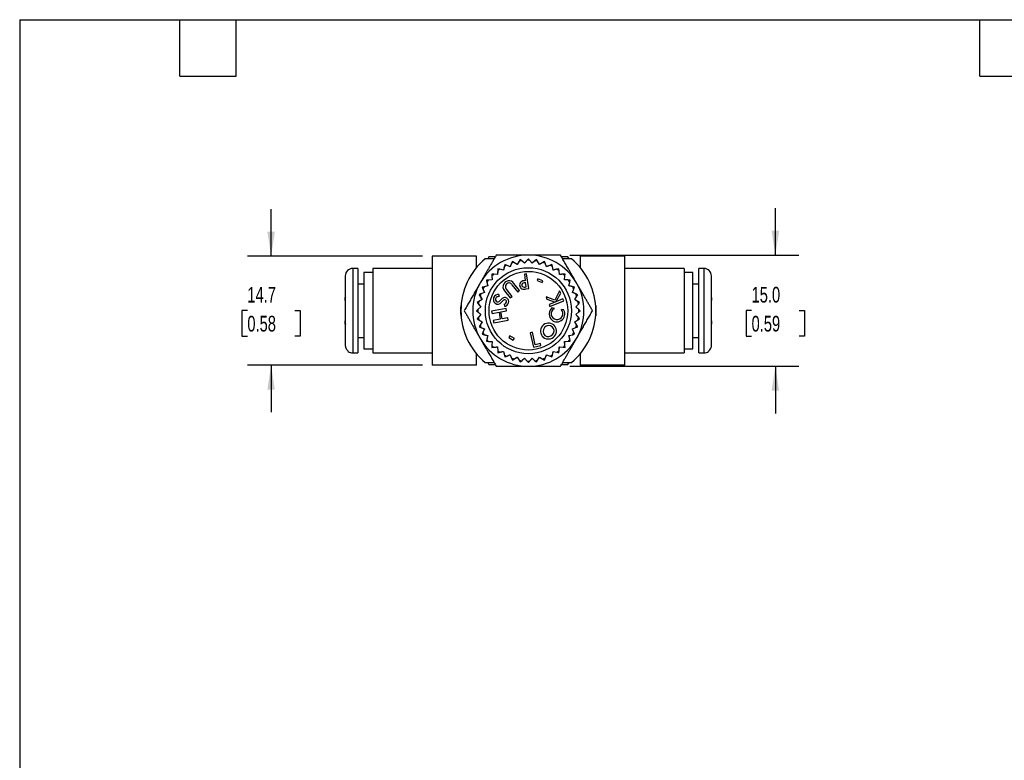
# Model space of a CAD drawing. Header units: millimetres. Extents: x 6 to 273, y 6 to 210.
# Tile 6 of 14: x 6 to 139, y 110 to 210. Entities that reach past the tile are written whole.
import ezdxf

# ---------------------------------------------------------------- set-up
doc = ezdxf.new("R2010")
doc.units = ezdxf.units.MM
doc.linetypes.add('SLD-Solid', pattern=[0])
doc.layers.add('DIMENSIONS', color=140, linetype='SLD-Solid', lineweight=25)
doc.layers.add('TEXT', color=140, linetype='SLD-Solid', lineweight=25)
doc.styles.add('SLDTEXTSTYLE0', font='TXT', dxfattribs={"width": 0.7})
doc.dimstyles.new('SLDDIMSTYLE0', dxfattribs={"dimtxt": 2.158008, "dimasz": 3.302, "dimexe": 0, "dimexo": 0.0625, "dimgap": 0.539502, "dimtad": 0, "dimtih": 1, "dimtoh": 1, "dimdec": 1, "dimrnd": 1e-09, "dimzin": 4, "dimdsep": 46, "dimtxsty": 'SLDTEXTSTYLE0', "dimsah": 1, "dimcen": 0.09, "dimadec": 0, "dimazin": 1, "dimtfac": 1, "dimtdec": 1, "dimtmove": 0, "dimatfit": 0, "dimfxl": 0, "dimfrac": 2, "dimtolj": 1, "dimtzin": 12, "dimarcsym": 0})
doc.dimstyles.new('SLDDIMSTYLE2', dxfattribs={"dimtxt": 2.158008, "dimasz": 3.302, "dimexe": 0, "dimexo": 0.0625, "dimgap": 0.539502, "dimtad": 0, "dimtih": 1, "dimtoh": 1, "dimdec": 1, "dimrnd": 1e-09, "dimzin": 12, "dimdsep": 46, "dimtxsty": 'SLDTEXTSTYLE0', "dimsah": 1, "dimcen": 0.09, "dimadec": 0, "dimazin": 3, "dimtfac": 1, "dimtdec": 1, "dimtmove": 0, "dimatfit": 0, "dimfxl": 0, "dimfrac": 2, "dimtolj": 1, "dimtzin": 12, "dimarcsym": 0})

# ---------------------------------------------------------------- blocks, each defined once
blk = doc.blocks.new('_D_7')
at = {"layer": 'DIMENSIONS'}
for p, q in [((40.27, 177.64), (40.27, 183.99)), ((60.7, 177.64), (37.09, 177.64)), ((37.06, 170.3), (36.33, 170.3)), ((36.33, 170.3), (36.33, 166.87)), ((43.47, 170.3), (44.2, 170.3)), ((44.2, 170.3), (44.2, 166.87)), ((36.33, 166.87), (37.06, 166.87)), ((44.2, 166.87), (43.47, 166.87)), ((60.7, 162.94), (37.09, 162.94)), ((40.27, 162.94), (40.27, 156.59))]:
    blk.add_line(p, q, dxfattribs=at)
for points in [[(40.27, 177.64), (40.77, 180.94), (39.76, 180.94)], [(40.27, 162.94), (39.76, 159.64), (40.77, 159.64)]]:
    blk.add_solid(points, dxfattribs=at)
at = {"layer": 'DIMENSIONS', "char_height": 2.117, "attachment_point": 1, "style": 'SLDTEXTSTYLE0'}
for s, insert in [('14.7', (37.06, 173.51)), ('0.58', (37.06, 169.6))]:
    blk.add_mtext(s, dxfattribs=dict(at, insert=insert))
blk = doc.blocks.new('_D_8')
at = {"layer": 'DIMENSIONS'}
for p, q in [((108.29, 177.79), (108.29, 184.14)), ((80.57, 177.79), (111.47, 177.79)), ((105.08, 170.3), (104.36, 170.3)), ((104.36, 170.3), (104.36, 166.87)), ((111.5, 170.3), (112.22, 170.3)), ((112.22, 170.3), (112.22, 166.87)), ((104.36, 166.87), (105.08, 166.87)), ((112.22, 166.87), (111.5, 166.87)), ((80.57, 162.79), (111.47, 162.79)), ((108.29, 162.79), (108.29, 156.44))]:
    blk.add_line(p, q, dxfattribs=at)
for points in [[(108.29, 177.79), (108.8, 181.09), (107.78, 181.09)], [(108.29, 162.79), (107.78, 159.49), (108.8, 159.49)]]:
    blk.add_solid(points, dxfattribs=at)
at = {"layer": 'DIMENSIONS', "char_height": 2.117, "attachment_point": 1, "style": 'SLDTEXTSTYLE0'}
for s, insert in [('15.0', (105.08, 173.51)), ('0.59', (105.08, 169.6))]:
    blk.add_mtext(s, dxfattribs=dict(at, insert=insert))

msp = doc.modelspace()

# ---------------------------------------------------------------- linework, layer by layer
for p, q in [((61.97, 177.64), (61.97, 162.94)), ((67.97, 177.64), (61.97, 177.64)), ((67.97, 176.11), (67.97, 177.64)), ((70.35, 177.29), (69.16, 177.29)), ((69.63, 177.54), (69.49, 177.29)), ((70.5, 177.54), (69.63, 177.54)), ((72.71, 176.7), (72.51, 176.23)), ((72.81, 176.95), (72.71, 176.7)), ((73.03, 176.81), (72.81, 176.95)), ((73.47, 176.54), (73.03, 176.81)), ((73.74, 176.98), (73.47, 176.54)), ((73.88, 177.2), (73.74, 176.98)), ((74.08, 177.03), (73.88, 177.2)), ((74.47, 176.7), (74.08, 177.03)), ((74.8, 177.09), (74.47, 176.7)), ((74.97, 177.29), (74.8, 177.09)), ((75.14, 177.09), (74.97, 177.29)), ((75.47, 176.7), (75.14, 177.09)), ((75.86, 177.03), (75.47, 176.7)), ((76.07, 177.2), (75.86, 177.03)), ((76.2, 176.98), (76.07, 177.2)), ((76.47, 176.54), (76.2, 176.98)), ((76.91, 176.81), (76.47, 176.54)), ((77.13, 176.95), (76.91, 176.81)), ((77.24, 176.7), (77.13, 176.95)), ((77.43, 176.23), (77.24, 176.7)), ((80.31, 177.54), (79.44, 177.54)), ((80.78, 177.29), (79.59, 177.29)), ((80.46, 177.29), (80.31, 177.54)), ((81.97, 177.64), (81.97, 176.11)), ((87.97, 177.64), (81.97, 177.64)), ((87.97, 162.94), (87.97, 177.64)), ((51.97, 175.99), (51.27, 175.99)), ((51.27, 175.99), (51.27, 164.59)), ((51.97, 175.99), (51.97, 164.59)), ((53.97, 175.44), (52.77, 175.44)), ((52.77, 175.44), (52.77, 165.14)), ((61.97, 175.99), (53.97, 175.99)), ((53.97, 175.99), (53.97, 164.59)), ((70.83, 175.69), (70.79, 175.18)), ((70.86, 175.95), (70.83, 175.69)), ((71.11, 175.89), (70.86, 175.95)), ((71.61, 175.77), (71.11, 175.89)), ((71.73, 176.27), (71.61, 175.77)), ((71.79, 176.53), (71.73, 176.27)), ((72.04, 176.43), (71.79, 176.53)), ((72.51, 176.23), (72.04, 176.43)), ((77.9, 176.43), (77.43, 176.23)), ((78.15, 176.53), (77.9, 176.43)), ((78.21, 176.27), (78.15, 176.53)), ((78.33, 175.77), (78.21, 176.27)), ((78.83, 175.89), (78.33, 175.77)), ((79.08, 175.95), (78.83, 175.89)), ((79.11, 175.69), (79.08, 175.95)), ((79.15, 175.18), (79.11, 175.69)), ((95.97, 175.99), (87.97, 175.99)), ((95.97, 175.99), (95.97, 164.59)), ((97.17, 175.44), (95.97, 175.44)), ((97.17, 165.14), (97.17, 175.44)), ((98.67, 175.99), (97.97, 175.99)), ((97.97, 164.59), (97.97, 175.99)), ((98.67, 164.59), (98.67, 175.99)), ((50.27, 174.99), (50.27, 172.09)), ((69.57, 174.43), (69.31, 174.41)), ((69.31, 174.41), (69.37, 174.15)), ((69.37, 174.15), (69.49, 173.65)), ((70.08, 174.47), (69.57, 174.43)), ((70.02, 175.24), (70.04, 174.98)), ((70.29, 175.22), (70.02, 175.24)), ((70.04, 174.98), (70.08, 174.47)), ((70.79, 175.18), (70.29, 175.22)), ((74.74, 175.26), (74.43, 175.21)), ((74.43, 175.21), (74.56, 174.35)), ((74.68, 173.49), (74.6, 174.08)), ((75.03, 173.28), (74.74, 175.26)), ((76.25, 174.6), (76.15, 174.35)), ((76.15, 174.35), (76.81, 174.08)), ((76.92, 174.34), (76.25, 174.6)), ((76.81, 174.08), (76.92, 174.34)), ((79.66, 175.22), (79.15, 175.18)), ((79.92, 175.24), (79.66, 175.22)), ((79.86, 174.47), (79.9, 174.98)), ((80.37, 174.43), (79.86, 174.47)), ((79.9, 174.98), (79.92, 175.24)), ((80.63, 174.41), (80.37, 174.43)), ((80.45, 173.65), (80.57, 174.15)), ((80.57, 174.15), (80.63, 174.41)), ((99.67, 172.09), (99.67, 174.99)), ((52.77, 173.89), (51.97, 173.89)), ((69.03, 172.75), (68.56, 172.56)), ((68.99, 173.53), (68.73, 173.47)), ((68.73, 173.47), (68.84, 173.22)), ((68.84, 173.22), (69.03, 172.75)), ((69.49, 173.65), (68.99, 173.53)), ((71.76, 172.98), (72.53, 172.01)), ((72.79, 172.22), (72.02, 173.18)), ((72.76, 173.78), (73.53, 172.81)), ((73.79, 173.01), (73.02, 173.98)), ((73.53, 172.81), (73.79, 173.01)), ((74.59, 173.22), (75.03, 173.28)), ((79.19, 172.99), (78.52, 171.71)), ((79.33, 172.65), (79.19, 172.99)), ((80.95, 173.53), (80.45, 173.65)), ((80.91, 172.75), (81.11, 173.22)), ((81.38, 172.56), (80.91, 172.75)), ((81.21, 173.47), (80.95, 173.53)), ((81.11, 173.22), (81.21, 173.47)), ((97.97, 173.89), (97.17, 173.89)), ((50.27, 171.65), (50.27, 172.09)), ((50.27, 171.65), (50.27, 168.93)), ((68.28, 171.53), (68.06, 171.39)), ((68.06, 171.39), (68.23, 171.18)), ((68.72, 171.79), (68.28, 171.53)), ((68.56, 172.56), (68.31, 172.45)), ((68.31, 172.45), (68.45, 172.23)), ((68.45, 172.23), (68.72, 171.79)), ((71.01, 172.18), (71.01, 172.48)), ((71.36, 171.85), (71.17, 171.65)), ((71.32, 171.39), (71.53, 171.61)), ((72.53, 172.01), (72.79, 172.22)), ((77.35, 172.15), (77.48, 171.83)), ((78.52, 171.71), (77.35, 172.15)), ((77.48, 171.83), (78.58, 171.46)), ((78.58, 171.46), (77.77, 171.12)), ((77.88, 170.84), (79.76, 171.61)), ((78.66, 171.49), (79.33, 172.65)), ((79.64, 171.89), (78.66, 171.49)), ((79.76, 171.61), (79.64, 171.89)), ((81.22, 171.79), (81.49, 172.23)), ((81.66, 171.53), (81.22, 171.79)), ((81.63, 172.45), (81.38, 172.56)), ((81.49, 172.23), (81.63, 172.45)), ((81.88, 171.39), (81.66, 171.53)), ((81.71, 171.18), (81.88, 171.39)), ((99.67, 172.09), (99.67, 171.65)), ((99.67, 168.93), (99.67, 171.65)), ((65.91, 171.09), (65.85, 170.99)), ((68.17, 170.46), (67.97, 170.29)), ((67.97, 170.29), (68.17, 170.12)), ((68.56, 170.8), (68.17, 170.46)), ((68.17, 170.12), (68.56, 169.79)), ((68.23, 171.18), (68.56, 170.8)), ((71.99, 170.57), (70.01, 170.22)), ((70.01, 170.22), (70.07, 169.92)), ((70.07, 169.92), (71.02, 170.08)), ((71.02, 170.08), (71.18, 169.13)), ((71.27, 170.13), (72.04, 170.26)), ((71.44, 169.18), (71.27, 170.13)), ((71.71, 171.18), (71.74, 170.9)), ((72.04, 170.26), (71.99, 170.57)), ((77.77, 171.12), (77.88, 170.84)), ((78.48, 170.61), (78.15, 170.66)), ((78.46, 170.59), (78.48, 170.61)), ((79.75, 170.39), (79.42, 170.44)), ((81.38, 170.8), (81.71, 171.18)), ((81.77, 170.46), (81.38, 170.8)), ((81.38, 169.79), (81.77, 170.12)), ((81.97, 170.29), (81.77, 170.46)), ((81.77, 170.12), (81.97, 170.29)), ((84.09, 170.99), (84.04, 171.09)), ((50.27, 168.49), (50.27, 168.93)), ((65.85, 169.59), (65.91, 169.49)), ((68.23, 169.4), (68.06, 169.2)), ((68.06, 169.2), (68.28, 169.06)), ((68.56, 169.79), (68.23, 169.4)), ((68.28, 169.06), (68.72, 168.79)), ((68.72, 168.79), (68.45, 168.35)), ((71.18, 169.13), (70.23, 168.97)), ((70.23, 168.97), (70.29, 168.66)), ((70.29, 168.66), (72.26, 169)), ((72.21, 169.31), (71.44, 169.18)), ((72.26, 169), (72.21, 169.31)), ((81.22, 168.79), (81.66, 169.06)), ((81.49, 168.35), (81.22, 168.79)), ((81.71, 169.4), (81.38, 169.79)), ((81.66, 169.06), (81.88, 169.2)), ((81.88, 169.2), (81.71, 169.4)), ((84.04, 169.49), (84.09, 169.59)), ((99.67, 168.93), (99.67, 168.49)), ((50.27, 168.49), (50.27, 165.65)), ((68.45, 168.35), (68.31, 168.13)), ((68.31, 168.13), (68.56, 168.03)), ((68.56, 168.03), (69.03, 167.83)), ((68.84, 167.36), (68.73, 167.11)), ((69.03, 167.83), (68.84, 167.36)), ((75.51, 167.38), (75.2, 167.31)), ((75.89, 165.69), (75.51, 167.38)), ((80.91, 167.83), (81.38, 168.03)), ((81.11, 167.36), (80.91, 167.83)), ((81.21, 167.11), (81.11, 167.36)), ((81.38, 168.03), (81.63, 168.13)), ((81.63, 168.13), (81.49, 168.35)), ((99.67, 165.65), (99.67, 168.49)), ((51.97, 166.69), (52.77, 166.69)), ((68.73, 167.11), (68.99, 167.05)), ((68.99, 167.05), (69.49, 166.93)), ((69.37, 166.44), (69.31, 166.18)), ((69.31, 166.18), (69.57, 166.16)), ((69.49, 166.93), (69.37, 166.44)), ((69.57, 166.16), (70.08, 166.12)), ((70.08, 166.12), (70.04, 165.61)), ((72.47, 166.91), (72.33, 166.68)), ((72.33, 166.68), (72.94, 166.3)), ((73.08, 166.53), (72.47, 166.91)), ((72.94, 166.3), (73.08, 166.53)), ((75.2, 167.31), (75.64, 165.36)), ((79.86, 166.12), (80.37, 166.16)), ((79.9, 165.61), (79.86, 166.12)), ((80.37, 166.16), (80.63, 166.18)), ((80.45, 166.93), (80.95, 167.05)), ((80.57, 166.44), (80.45, 166.93)), ((80.63, 166.18), (80.57, 166.44)), ((80.95, 167.05), (81.21, 167.11)), ((97.17, 166.69), (97.97, 166.69)), ((50.67, 164.79), (50.67, 164.84)), ((52.77, 165.14), (53.97, 165.14)), ((70.04, 165.61), (70.02, 165.34)), ((70.02, 165.34), (70.29, 165.36)), ((70.29, 165.36), (70.79, 165.4)), ((70.79, 165.4), (70.83, 164.89)), ((70.83, 164.89), (70.86, 164.63)), ((71.11, 164.69), (71.61, 164.81)), ((71.61, 164.81), (71.73, 164.31)), ((75.64, 165.36), (76.66, 165.59)), ((76.61, 165.85), (75.89, 165.69)), ((76.66, 165.59), (76.61, 165.85)), ((78.21, 164.31), (78.33, 164.81)), ((78.33, 164.81), (78.83, 164.69)), ((79.08, 164.63), (79.11, 164.89)), ((79.11, 164.89), (79.15, 165.4)), ((79.15, 165.4), (79.66, 165.36)), ((79.66, 165.36), (79.92, 165.34)), ((79.92, 165.34), (79.9, 165.61)), ((95.97, 165.14), (97.17, 165.14)), ((99.27, 164.84), (99.27, 164.79)), ((51.27, 164.59), (51.97, 164.59)), ((53.97, 164.59), (61.97, 164.59)), ((67.97, 162.94), (67.97, 164.48)), ((70.86, 164.63), (71.11, 164.69)), ((71.73, 164.31), (71.79, 164.05)), ((71.79, 164.05), (72.04, 164.16)), ((72.04, 164.16), (72.51, 164.35)), ((72.51, 164.35), (72.71, 163.88)), ((72.71, 163.88), (72.81, 163.63)), ((72.81, 163.63), (73.03, 163.77)), ((73.03, 163.77), (73.47, 164.04)), ((73.47, 164.04), (73.74, 163.6)), ((73.74, 163.6), (73.88, 163.38)), ((73.88, 163.38), (74.08, 163.55)), ((74.08, 163.55), (74.47, 163.88)), ((74.47, 163.88), (74.8, 163.49)), ((74.8, 163.49), (74.97, 163.29)), ((74.97, 163.29), (75.14, 163.49)), ((75.14, 163.49), (75.47, 163.88)), ((75.47, 163.88), (75.86, 163.55)), ((75.86, 163.55), (76.07, 163.38)), ((76.07, 163.38), (76.2, 163.6)), ((76.2, 163.6), (76.47, 164.04)), ((76.47, 164.04), (76.91, 163.77)), ((76.91, 163.77), (77.13, 163.63)), ((77.13, 163.63), (77.24, 163.88)), ((77.24, 163.88), (77.43, 164.35)), ((77.43, 164.35), (77.9, 164.16)), ((77.9, 164.16), (78.15, 164.05)), ((78.15, 164.05), (78.21, 164.31)), ((78.83, 164.69), (79.08, 164.63)), ((81.97, 164.48), (81.97, 162.94)), ((87.97, 164.59), (95.97, 164.59)), ((97.97, 164.59), (98.67, 164.59)), ((67.97, 162.94), (61.97, 162.94)), ((69.16, 163.29), (70.35, 163.29)), ((69.49, 163.29), (69.63, 163.04)), ((69.63, 163.04), (70.5, 163.04)), ((79.44, 163.04), (80.31, 163.04)), ((79.59, 163.29), (80.78, 163.29)), ((80.31, 163.04), (80.46, 163.29)), ((87.97, 162.94), (81.97, 162.94))]:
    msp.add_line(p, q)
for radius in [5.8, 5.31]:
    msp.add_circle((74.97, 170.29), radius)
for centre, radius, start, end in [((74.97, 170.29), 9.1, 129.7151, 230.2849), ((74.97, 170.29), 7.5, 90, 150), ((74.97, 170.29), 6.8, 106.5448, 109.4552), ((74.97, 170.29), 6.8, 97.5448, 100.4552), ((74.97, 170.29), 6.8, 88.5448, 91.4552), ((74.97, 170.29), 7.5, 30, 90), ((74.97, 170.29), 6.8, 79.5448, 82.4552), ((74.97, 170.29), 6.8, 70.5448, 73.4552), ((74.97, 170.29), 9.1, 309.7151, 50.2849), ((51.27, 174.99), 1, 90, 180), ((74.97, 170.29), 6.8, 124.5448, 127.4552), ((74.97, 170.29), 6.8, 115.5448, 118.4552), ((74.97, 170.29), 6.8, 61.5448, 64.4552), ((74.97, 170.29), 6.8, 52.5448, 55.4552), ((98.67, 174.99), 1, 0, 90), ((74.97, 170.29), 7.5, 150, 210), ((74.97, 170.29), 6.8, 142.5448, 145.4552), ((74.97, 170.29), 6.8, 133.5448, 136.4552), ((72.6, 173.23), 1.16, 106.8205, 141.9259), ((72.45, 173.4), 0.641, 98.5868, 151.1989), ((72.37, 173.59), 0.754, 31.2843, 98.5908), ((72.37, 173.93), 0.1, 80.5028, 99.4972), ((72.28, 173.48), 0.563, 32.1786, 79.094), ((74.38, 173.75), 0.588, 137.59, 239.0795), ((74.54, 173.38), 0.973, 88.9925, 127.989), ((74.32, 173.79), 0.231, 106.9058, 187.2077), ((74.77, 172.48), 1.61, 96.1731, 108.7434), ((74.97, 170.29), 6.8, 43.5448, 46.4552), ((74.97, 170.29), 6.8, 34.5448, 37.4552), ((74.97, 170.29), 7.5, 330, 30), ((74.97, 170.29), 6.8, 151.5448, 154.4552), ((72.26, 173.5), 0.726, 143.0352, 226.1363), ((72.35, 173.54), 0.484, 159.9784, 227.0548), ((74.38, 174.1), 0.907, 250.4009, 283.6316), ((74.37, 173.75), 0.28, 177.7024, 272.2976), ((74.39, 175.1), 1.63, 269.7886, 280.4292), ((74.97, 170.29), 6.8, 25.5448, 28.4552), ((74.97, 170.29), 6.8, 169.5448, 172.4552), ((74.97, 170.29), 6.8, 160.5448, 163.4552), ((70.93, 171.82), 0.675, 98.7413, 185.7682), ((70.85, 171.77), 0.591, 182.0041, 234.0889), ((70.86, 171.76), 0.59, 233.0214, 321.2459), ((70.91, 171.82), 0.374, 74.6765, 196.1926), ((70.86, 171.8), 0.315, 195.3943, 299.3305), ((70.89, 171.66), 0.825, 81.8487, 94.3117), ((70.71, 172.06), 0.613, 299.1504, 318.8518), ((71.79, 171.51), 0.554, 46.8798, 141.9606), ((71.94, 171.27), 0.531, 115.3425, 139.9184), ((71.8, 171.52), 0.238, 9.8993, 111.841), ((71.66, 171.54), 0.372, 278.2467, 3.3668), ((71.71, 171.52), 0.606, 324.9061, 39.7622), ((74.97, 170.29), 6.8, 16.5448, 19.4552), ((74.97, 170.29), 6.8, 7.5448, 10.4552), ((74.97, 170.29), 9.15, 175.6256, 184.3744), ((74.97, 170.29), 6.8, 178.5448, 181.4552), ((71.72, 171.45), 0.555, 272.319, 329.7559), ((78.83, 169.85), 1.06, 130.2603, 30.1678), ((78.84, 169.89), 0.795, 118.8396, 43.5156), ((74.97, 170.29), 6.8, 358.5448, 1.4552), ((74.97, 170.29), 9.15, 355.6256, 4.3744), ((74.97, 170.29), 6.8, 187.5448, 190.4552), ((74.97, 170.29), 6.8, 349.5448, 352.4552), ((74.97, 170.29), 6.8, 196.5448, 199.4552), ((74.97, 170.29), 6.8, 205.5448, 208.4552), ((77.71, 167.53), 1.09, 51.0646, 228.6786), ((77.73, 167.51), 0.77, 52.3124, 225.442), ((77.67, 167.56), 1.09, 231.0646, 48.6786), ((77.66, 167.57), 0.77, 232.3124, 45.442), ((74.97, 170.29), 6.8, 331.5448, 334.4552), ((74.97, 170.29), 6.8, 340.5448, 343.4552), ((74.97, 170.29), 7.5, 210, 270), ((74.97, 170.29), 6.8, 214.5448, 217.4552), ((74.97, 170.29), 7.5, 270, 330), ((74.97, 170.29), 6.8, 322.5448, 325.4552), ((51.27, 165.59), 1, 233.1301, 270), ((74.97, 170.29), 6.8, 223.5448, 226.4552), ((74.97, 170.29), 6.8, 232.5448, 235.4552), ((74.97, 170.29), 6.8, 304.5448, 307.4552), ((74.97, 170.29), 6.8, 313.5448, 316.4552), ((98.67, 165.59), 1, 270, 306.8699), ((74.97, 170.29), 6.8, 241.5448, 244.4552), ((74.97, 170.29), 6.8, 250.5448, 253.4552), ((74.97, 170.29), 6.8, 259.5448, 262.4552), ((74.97, 170.29), 6.8, 268.5448, 271.4552), ((74.97, 170.29), 6.8, 277.5448, 280.4552), ((74.97, 170.29), 6.8, 286.5448, 289.4552), ((74.97, 170.29), 6.8, 295.5448, 298.4552)]:
    msp.add_arc(centre, radius, start, end)
for points, knots in [([(70.64, 177.79), (70.56, 177.65), (70.4, 177.36), (70.16, 176.95), (69.92, 176.54), (69.69, 176.14), (69.45, 175.73), (69.2, 175.31), (68.96, 174.88), (68.72, 174.46), (68.56, 174.18), (68.48, 174.04)], [0, 0, 0, 0, 0.118801, 0.230514, 0.33847, 0.445859, 0.555442, 0.667039, 0.77917, 0.890542, 1, 1, 1, 1]), ([(74.97, 177.79), (74.85, 177.79), (74.6, 177.79), (74.23, 177.79), (73.86, 177.79), (73.49, 177.79), (73.12, 177.79), (72.7, 177.79), (72.22, 177.79), (71.6, 177.79), (71.12, 177.79), (70.77, 177.79), (70.68, 177.79), (70.64, 177.79)], [0, 0, 0, 0, 0.0839414, 0.1679125, 0.2521305, 0.3366018, 0.4212996, 0.5061625, 0.6294968, 0.7527911, 0.9381021, 0.9690422, 1, 1, 1, 1]), ([(72.75, 176.82), (72.74, 176.78), (72.71, 176.71), (72.66, 176.6), (72.62, 176.5), (72.58, 176.4), (72.54, 176.31), (72.52, 176.26), (72.51, 176.23)], [0, 0, 0, 0, 0.1692955, 0.3358836, 0.5009041, 0.6655673, 0.8321075, 1, 1, 1, 1]), ([(73.8, 177.08), (73.78, 177.05), (73.74, 176.98), (73.68, 176.88), (73.62, 176.79), (73.57, 176.7), (73.52, 176.62), (73.48, 176.57), (73.47, 176.54)], [0, 0, 0, 0, 0.169296, 0.335884, 0.500904, 0.665567, 0.832108, 1, 1, 1, 1]), ([(74.88, 177.18), (74.85, 177.15), (74.8, 177.09), (74.73, 177), (74.65, 176.92), (74.59, 176.84), (74.52, 176.77), (74.49, 176.72), (74.47, 176.7)], [0, 0, 0, 0, 0.169296, 0.335884, 0.500905, 0.665568, 0.832108, 1, 1, 1, 1]), ([(79.3, 177.79), (79.13, 177.79), (78.81, 177.79), (78.33, 177.79), (77.86, 177.79), (77.4, 177.79), (76.92, 177.79), (76.43, 177.79), (75.94, 177.79), (75.46, 177.79), (75.13, 177.79), (74.97, 177.79)], [0, 0, 0, 0, 0.118437, 0.229776, 0.337425, 0.444648, 0.554269, 0.666085, 0.778534, 0.890247, 1, 1, 1, 1]), ([(75.96, 177.11), (75.93, 177.09), (75.87, 177.03), (75.78, 176.96), (75.7, 176.89), (75.62, 176.82), (75.54, 176.76), (75.5, 176.72), (75.47, 176.7)], [0, 0, 0, 0, 0.1692956, 0.3358839, 0.5009045, 0.6655676, 0.8321078, 1, 1, 1, 1]), ([(77.01, 176.87), (76.98, 176.85), (76.91, 176.81), (76.81, 176.75), (76.72, 176.69), (76.63, 176.64), (76.55, 176.59), (76.5, 176.56), (76.47, 176.54)], [0, 0, 0, 0, 0.169296, 0.335884, 0.500904, 0.665567, 0.832108, 1, 1, 1, 1]), ([(81.47, 174.04), (81.41, 174.14), (81.3, 174.33), (81.13, 174.62), (80.96, 174.91), (80.8, 175.2), (80.63, 175.49), (80.46, 175.78), (80.24, 176.16), (79.97, 176.63), (79.63, 177.21), (79.41, 177.59), (79.3, 177.79)], [0, 0, 0, 0, 0.076659, 0.15249, 0.228859, 0.305563, 0.382361, 0.458978, 0.535105, 0.686332, 0.838253, 1, 1, 1, 1]), ([(70.84, 175.81), (70.84, 175.77), (70.84, 175.69), (70.83, 175.58), (70.82, 175.47), (70.81, 175.37), (70.8, 175.27), (70.8, 175.21), (70.79, 175.18)], [0, 0, 0, 0, 0.169295, 0.335884, 0.500904, 0.665567, 0.832107, 1, 1, 1, 1]), ([(71.76, 176.39), (71.75, 176.35), (71.73, 176.27), (71.7, 176.16), (71.68, 176.06), (71.65, 175.96), (71.63, 175.86), (71.62, 175.8), (71.61, 175.77)], [0, 0, 0, 0, 0.169295, 0.335884, 0.500904, 0.665567, 0.832107, 1, 1, 1, 1]), ([(78.02, 176.47), (77.98, 176.46), (77.91, 176.43), (77.8, 176.38), (77.7, 176.34), (77.6, 176.3), (77.51, 176.26), (77.46, 176.24), (77.43, 176.23)], [0, 0, 0, 0, 0.169295, 0.335884, 0.500904, 0.665567, 0.832108, 1, 1, 1, 1]), ([(78.95, 175.92), (78.91, 175.91), (78.83, 175.89), (78.72, 175.87), (78.61, 175.84), (78.51, 175.82), (78.42, 175.79), (78.36, 175.78), (78.33, 175.77)], [0, 0, 0, 0, 0.169295, 0.335884, 0.500904, 0.665567, 0.832107, 1, 1, 1, 1]), ([(68.48, 174.04), (68.42, 173.94), (68.31, 173.75), (68.14, 173.46), (67.97, 173.17), (67.8, 172.88), (67.64, 172.59), (67.47, 172.3), (67.25, 171.92), (66.98, 171.45), (66.65, 170.87), (66.42, 170.49), (66.31, 170.29)], [0, 0, 0, 0, 0.076659, 0.15249, 0.228859, 0.305563, 0.382361, 0.458978, 0.535105, 0.686332, 0.838253, 1, 1, 1, 1]), ([(69.34, 174.27), (69.35, 174.23), (69.37, 174.15), (69.4, 174.04), (69.42, 173.93), (69.44, 173.83), (69.47, 173.74), (69.48, 173.68), (69.49, 173.65)], [0, 0, 0, 0, 0.1692954, 0.3358836, 0.5009041, 0.6655672, 0.8321075, 1, 1, 1, 1]), ([(70.03, 175.1), (70.03, 175.06), (70.04, 174.98), (70.05, 174.87), (70.06, 174.76), (70.07, 174.65), (70.07, 174.56), (70.08, 174.5), (70.08, 174.47)], [0, 0, 0, 0, 0.169295, 0.335884, 0.500904, 0.665567, 0.832107, 1, 1, 1, 1]), ([(79.78, 175.23), (79.74, 175.23), (79.66, 175.22), (79.54, 175.21), (79.44, 175.2), (79.33, 175.19), (79.23, 175.19), (79.18, 175.18), (79.15, 175.18)], [0, 0, 0, 0, 0.169295, 0.335884, 0.500904, 0.665567, 0.832107, 1, 1, 1, 1]), ([(80.49, 174.42), (80.45, 174.42), (80.37, 174.43), (80.26, 174.44), (80.15, 174.44), (80.05, 174.45), (79.95, 174.46), (79.89, 174.46), (79.86, 174.47)], [0, 0, 0, 0, 0.1692954, 0.3358835, 0.500904, 0.6655671, 0.8321074, 1, 1, 1, 1]), ([(83.63, 170.29), (83.55, 170.44), (83.38, 170.72), (83.14, 171.13), (82.91, 171.54), (82.68, 171.94), (82.44, 172.36), (82.2, 172.78), (81.95, 173.2), (81.71, 173.62), (81.55, 173.9), (81.47, 174.04)], [0, 0, 0, 0, 0.1188006, 0.2305139, 0.3384703, 0.445859, 0.5554422, 0.6670387, 0.7791699, 0.8905419, 1, 1, 1, 1]), ([(68.79, 173.34), (68.8, 173.3), (68.83, 173.23), (68.88, 173.12), (68.92, 173.02), (68.96, 172.92), (69, 172.83), (69.02, 172.78), (69.03, 172.75)], [0, 0, 0, 0, 0.1692955, 0.3358836, 0.5009041, 0.6655673, 0.8321075, 1, 1, 1, 1]), ([(81.07, 173.5), (81.03, 173.51), (80.95, 173.53), (80.84, 173.56), (80.74, 173.58), (80.63, 173.61), (80.54, 173.63), (80.48, 173.64), (80.45, 173.65)], [0, 0, 0, 0, 0.169295, 0.335884, 0.500904, 0.665567, 0.832107, 1, 1, 1, 1]), ([(81.5, 172.51), (81.46, 172.52), (81.39, 172.55), (81.28, 172.6), (81.18, 172.64), (81.08, 172.68), (80.99, 172.72), (80.94, 172.74), (80.91, 172.75)], [0, 0, 0, 0, 0.169295, 0.335884, 0.500904, 0.665567, 0.832108, 1, 1, 1, 1]), ([(50.27, 172.09), (50.27, 172.09), (50.27, 172.09), (50.28, 172.09), (50.28, 172.09), (50.28, 172.09)], [0, 0, 0, 0, 0.456946, 0.917017, 1, 1, 1, 1]), ([(50.28, 172.09), (50.28, 172.02), (50.27, 171.87), (50.27, 171.72), (50.27, 171.65)], [0, 0, 0, 0, 0.500057, 1, 1, 1, 1]), ([(68.39, 172.33), (68.41, 172.3), (68.45, 172.23), (68.51, 172.13), (68.57, 172.04), (68.62, 171.95), (68.67, 171.87), (68.7, 171.82), (68.72, 171.79)], [0, 0, 0, 0, 0.1692955, 0.3358837, 0.5009043, 0.6655674, 0.8321076, 1, 1, 1, 1]), ([(81.76, 171.46), (81.73, 171.48), (81.66, 171.52), (81.56, 171.58), (81.47, 171.64), (81.38, 171.69), (81.3, 171.75), (81.25, 171.78), (81.22, 171.79)], [0, 0, 0, 0, 0.169296, 0.335884, 0.500904, 0.665567, 0.832108, 1, 1, 1, 1]), ([(99.66, 172.09), (99.66, 172.09), (99.67, 172.09), (99.67, 172.09), (99.67, 172.09)], [0, 0, 0, 0, 0.500284, 1, 1, 1, 1]), ([(99.67, 171.65), (99.67, 171.72), (99.67, 171.87), (99.66, 172.02), (99.66, 172.09)], [0, 0, 0, 0, 0.499785, 1, 1, 1, 1]), ([(66.31, 170.29), (66.39, 170.15), (66.56, 169.87), (66.8, 169.45), (67.03, 169.04), (67.26, 168.64), (67.5, 168.23), (67.74, 167.8), (67.99, 167.38), (68.23, 166.96), (68.39, 166.68), (68.48, 166.54)], [0, 0, 0, 0, 0.118801, 0.230514, 0.33847, 0.445859, 0.555442, 0.667039, 0.77917, 0.890542, 1, 1, 1, 1]), ([(68.08, 170.2), (68.11, 170.17), (68.17, 170.12), (68.26, 170.05), (68.34, 169.98), (68.42, 169.91), (68.49, 169.84), (68.54, 169.81), (68.56, 169.79)], [0, 0, 0, 0, 0.169296, 0.335884, 0.500905, 0.665568, 0.832108, 1, 1, 1, 1]), ([(68.15, 171.28), (68.18, 171.25), (68.23, 171.19), (68.3, 171.1), (68.37, 171.02), (68.44, 170.94), (68.5, 170.86), (68.54, 170.82), (68.56, 170.8)], [0, 0, 0, 0, 0.169296, 0.335884, 0.500905, 0.665568, 0.832108, 1, 1, 1, 1]), ([(81.86, 170.38), (81.83, 170.41), (81.77, 170.46), (81.68, 170.54), (81.6, 170.61), (81.52, 170.67), (81.45, 170.74), (81.4, 170.78), (81.38, 170.8)], [0, 0, 0, 0, 0.169296, 0.335884, 0.500905, 0.665568, 0.832108, 1, 1, 1, 1]), ([(81.47, 166.54), (81.52, 166.64), (81.63, 166.83), (81.8, 167.12), (81.97, 167.41), (82.14, 167.7), (82.3, 167.99), (82.47, 168.28), (82.69, 168.66), (82.96, 169.14), (83.29, 169.71), (83.52, 170.09), (83.63, 170.29)], [0, 0, 0, 0, 0.076659, 0.15249, 0.228859, 0.305563, 0.382361, 0.458978, 0.535105, 0.686332, 0.838253, 1, 1, 1, 1]), ([(50.27, 168.93), (50.27, 168.86), (50.27, 168.71), (50.28, 168.57), (50.28, 168.49)], [0, 0, 0, 0, 0.499785, 1, 1, 1, 1]), ([(68.18, 169.12), (68.21, 169.1), (68.28, 169.06), (68.38, 169), (68.47, 168.94), (68.56, 168.89), (68.64, 168.84), (68.69, 168.81), (68.72, 168.79)], [0, 0, 0, 0, 0.169296, 0.335884, 0.500904, 0.665567, 0.832108, 1, 1, 1, 1]), ([(81.55, 168.25), (81.53, 168.28), (81.49, 168.35), (81.43, 168.45), (81.37, 168.54), (81.32, 168.63), (81.27, 168.71), (81.24, 168.76), (81.22, 168.79)], [0, 0, 0, 0, 0.169296, 0.335884, 0.500904, 0.665567, 0.832108, 1, 1, 1, 1]), ([(81.79, 169.31), (81.77, 169.34), (81.71, 169.4), (81.64, 169.48), (81.57, 169.57), (81.5, 169.64), (81.44, 169.72), (81.4, 169.76), (81.38, 169.79)], [0, 0, 0, 0, 0.1692956, 0.3358839, 0.5009045, 0.6655676, 0.8321078, 1, 1, 1, 1]), ([(99.66, 168.49), (99.66, 168.57), (99.67, 168.71), (99.67, 168.86), (99.67, 168.93)], [0, 0, 0, 0, 0.500057, 1, 1, 1, 1]), ([(50.28, 168.49), (50.28, 168.49), (50.27, 168.49), (50.27, 168.49), (50.27, 168.49)], [0, 0, 0, 0, 0.546321, 1, 1, 1, 1]), ([(68.45, 168.07), (68.48, 168.06), (68.56, 168.03), (68.66, 167.98), (68.76, 167.94), (68.86, 167.9), (68.95, 167.86), (69, 167.84), (69.03, 167.83)], [0, 0, 0, 0, 0.1692955, 0.3358836, 0.5009041, 0.6655673, 0.8321075, 1, 1, 1, 1]), ([(81.15, 167.25), (81.14, 167.28), (81.11, 167.36), (81.06, 167.46), (81.02, 167.56), (80.98, 167.66), (80.94, 167.75), (80.92, 167.8), (80.91, 167.83)], [0, 0, 0, 0, 0.169295, 0.335884, 0.500904, 0.665567, 0.832108, 1, 1, 1, 1]), ([(99.67, 168.49), (99.67, 168.49), (99.67, 168.49), (99.66, 168.49), (99.66, 168.49), (99.66, 168.49)], [0, 0, 0, 0, 0.456946, 0.917017, 1, 1, 1, 1]), ([(68.48, 166.54), (68.53, 166.44), (68.64, 166.25), (68.81, 165.96), (68.98, 165.67), (69.14, 165.38), (69.31, 165.09), (69.48, 164.8), (69.7, 164.42), (69.98, 163.95), (70.31, 163.37), (70.53, 162.99), (70.64, 162.79)], [0, 0, 0, 0, 0.076659, 0.15249, 0.228859, 0.305563, 0.382361, 0.458978, 0.535105, 0.686332, 0.838253, 1, 1, 1, 1]), ([(68.87, 167.08), (68.91, 167.07), (68.99, 167.05), (69.1, 167.03), (69.21, 167), (69.31, 166.98), (69.4, 166.95), (69.46, 166.94), (69.49, 166.93)], [0, 0, 0, 0, 0.169295, 0.335884, 0.500904, 0.665567, 0.832107, 1, 1, 1, 1]), ([(69.45, 166.17), (69.49, 166.16), (69.57, 166.16), (69.68, 166.15), (69.79, 166.14), (69.89, 166.13), (69.99, 166.12), (70.05, 166.12), (70.08, 166.12)], [0, 0, 0, 0, 0.169295, 0.335884, 0.500904, 0.665567, 0.832107, 1, 1, 1, 1]), ([(79.3, 162.79), (79.38, 162.94), (79.55, 163.22), (79.78, 163.64), (80.02, 164.04), (80.26, 164.44), (80.49, 164.86), (80.74, 165.28), (80.98, 165.7), (81.22, 166.12), (81.39, 166.4), (81.47, 166.54)], [0, 0, 0, 0, 0.118801, 0.230514, 0.33847, 0.445859, 0.555442, 0.667039, 0.77917, 0.890542, 1, 1, 1, 1]), ([(79.91, 165.48), (79.91, 165.52), (79.9, 165.6), (79.89, 165.72), (79.88, 165.83), (79.87, 165.93), (79.87, 166.03), (79.86, 166.09), (79.86, 166.12)], [0, 0, 0, 0, 0.169295, 0.335884, 0.500904, 0.665567, 0.832107, 1, 1, 1, 1]), ([(80.6, 166.32), (80.59, 166.35), (80.57, 166.43), (80.55, 166.54), (80.52, 166.65), (80.5, 166.75), (80.47, 166.85), (80.46, 166.9), (80.45, 166.93)], [0, 0, 0, 0, 0.1692954, 0.3358836, 0.5009041, 0.6655672, 0.8321075, 1, 1, 1, 1]), ([(50.27, 165.65), (50.27, 165.62), (50.27, 165.56), (50.29, 165.47), (50.31, 165.38), (50.33, 165.29), (50.37, 165.2), (50.42, 165.12), (50.48, 165.03), (50.56, 164.93), (50.63, 164.87), (50.67, 164.84)], [0, 0, 0, 0, 0.098764, 0.197458, 0.296178, 0.394989, 0.49383, 0.592663, 0.691451, 0.845795, 1, 1, 1, 1]), ([(70.16, 165.35), (70.2, 165.36), (70.28, 165.36), (70.4, 165.37), (70.5, 165.38), (70.61, 165.39), (70.71, 165.4), (70.77, 165.4), (70.79, 165.4)], [0, 0, 0, 0, 0.169295, 0.335884, 0.500904, 0.665567, 0.832107, 1, 1, 1, 1]), ([(71, 164.66), (71.03, 164.67), (71.11, 164.69), (71.22, 164.72), (71.33, 164.74), (71.43, 164.77), (71.52, 164.79), (71.58, 164.8), (71.61, 164.81)], [0, 0, 0, 0, 0.169295, 0.335884, 0.500904, 0.665567, 0.832107, 1, 1, 1, 1]), ([(78.18, 164.19), (78.19, 164.23), (78.21, 164.31), (78.24, 164.42), (78.26, 164.53), (78.29, 164.63), (78.31, 164.72), (78.32, 164.78), (78.33, 164.81)], [0, 0, 0, 0, 0.169295, 0.335884, 0.500904, 0.665567, 0.832107, 1, 1, 1, 1]), ([(79.1, 164.77), (79.1, 164.81), (79.11, 164.89), (79.11, 165), (79.12, 165.11), (79.13, 165.22), (79.14, 165.31), (79.14, 165.37), (79.15, 165.4)], [0, 0, 0, 0, 0.1692954, 0.3358835, 0.500904, 0.6655671, 0.8321074, 1, 1, 1, 1]), ([(99.27, 164.84), (99.28, 164.85), (99.3, 164.87), (99.41, 164.96), (99.56, 165.15), (99.65, 165.39), (99.67, 165.56), (99.67, 165.62), (99.67, 165.65)], [0, 0, 0, 0, 0.043367, 0.086959, 0.447998, 0.809047, 0.904525, 1, 1, 1, 1]), ([(71.92, 164.11), (71.96, 164.12), (72.04, 164.15), (72.14, 164.2), (72.24, 164.24), (72.34, 164.28), (72.43, 164.32), (72.48, 164.34), (72.51, 164.35)], [0, 0, 0, 0, 0.169295, 0.335884, 0.500904, 0.665567, 0.832108, 1, 1, 1, 1]), ([(72.93, 163.71), (72.96, 163.73), (73.03, 163.77), (73.13, 163.83), (73.22, 163.89), (73.31, 163.94), (73.39, 163.99), (73.44, 164.02), (73.47, 164.04)], [0, 0, 0, 0, 0.169296, 0.335884, 0.500904, 0.665567, 0.832108, 1, 1, 1, 1]), ([(73.98, 163.47), (74.01, 163.5), (74.08, 163.55), (74.16, 163.62), (74.24, 163.69), (74.32, 163.76), (74.4, 163.82), (74.44, 163.86), (74.47, 163.88)], [0, 0, 0, 0, 0.169296, 0.335884, 0.500905, 0.665568, 0.832108, 1, 1, 1, 1]), ([(75.06, 163.4), (75.09, 163.43), (75.14, 163.49), (75.22, 163.58), (75.29, 163.66), (75.35, 163.74), (75.42, 163.81), (75.46, 163.86), (75.47, 163.88)], [0, 0, 0, 0, 0.169296, 0.335884, 0.500905, 0.665568, 0.832108, 1, 1, 1, 1]), ([(76.14, 163.5), (76.16, 163.53), (76.2, 163.6), (76.26, 163.7), (76.32, 163.79), (76.37, 163.88), (76.42, 163.96), (76.46, 164.01), (76.47, 164.04)], [0, 0, 0, 0, 0.169296, 0.335884, 0.500904, 0.665567, 0.832108, 1, 1, 1, 1]), ([(77.19, 163.77), (77.2, 163.8), (77.23, 163.88), (77.28, 163.98), (77.32, 164.08), (77.36, 164.18), (77.4, 164.27), (77.42, 164.32), (77.43, 164.35)], [0, 0, 0, 0, 0.1692955, 0.3358836, 0.5009041, 0.6655673, 0.8321075, 1, 1, 1, 1]), ([(70.64, 162.79), (70.81, 162.79), (71.13, 162.79), (71.61, 162.79), (72.08, 162.79), (72.54, 162.79), (73.02, 162.79), (73.51, 162.79), (74, 162.79), (74.48, 162.79), (74.81, 162.79), (74.97, 162.79)], [0, 0, 0, 0, 0.118437, 0.229776, 0.337425, 0.444648, 0.554269, 0.666085, 0.778534, 0.890247, 1, 1, 1, 1]), ([(74.97, 162.79), (75.09, 162.79), (75.34, 162.79), (75.71, 162.79), (76.08, 162.79), (76.45, 162.79), (76.82, 162.79), (77.24, 162.79), (77.72, 162.79), (78.34, 162.79), (78.82, 162.79), (79.17, 162.79), (79.26, 162.79), (79.3, 162.79)], [0, 0, 0, 0, 0.083941, 0.167913, 0.25213, 0.336602, 0.4213, 0.506163, 0.629497, 0.752791, 0.938102, 0.969042, 1, 1, 1, 1])]:
    msp.add_open_spline(points, degree=3, knots=knots)
at = {"layer": 'TEXT'}
for p, q in [((6.35, 209.55), (273.05, 209.55)), ((6.35, 209.55), (6.35, 6.35)), ((27.94, 201.93), (27.94, 209.55)), ((35.56, 201.93), (35.56, 209.55)), ((135.89, 201.93), (135.89, 209.55)), ((27.94, 201.93), (35.56, 201.93)), ((135.89, 201.93), (143.51, 201.93))]:
    msp.add_line(p, q, dxfattribs=at)

# ---------------------------------------------------------------- dimensions: what is measured, and where the dimension line sits
at = {"layer": 'DIMENSIONS'}
for base, p1, p2, dimstyle, picture, middle in [((40.27, 162.94), (61.97, 177.64), (61.97, 162.94), 'SLDDIMSTYLE2', '_D_7', (40.27, 170.3)), ((108.29, 162.79), (79.3, 177.79), (79.3, 162.79), 'SLDDIMSTYLE0', '_D_8', (108.29, 170.3))]:
    dim = msp.add_linear_dim(base=base, p1=p1, p2=p2, angle=90, dimstyle=dimstyle, dxfattribs=at)
    dim.commit()
    dim.dimension.update_dxf_attribs({"geometry": picture, "text_midpoint": middle, "dimtype": 160})

doc.saveas('drawing.dxf')
